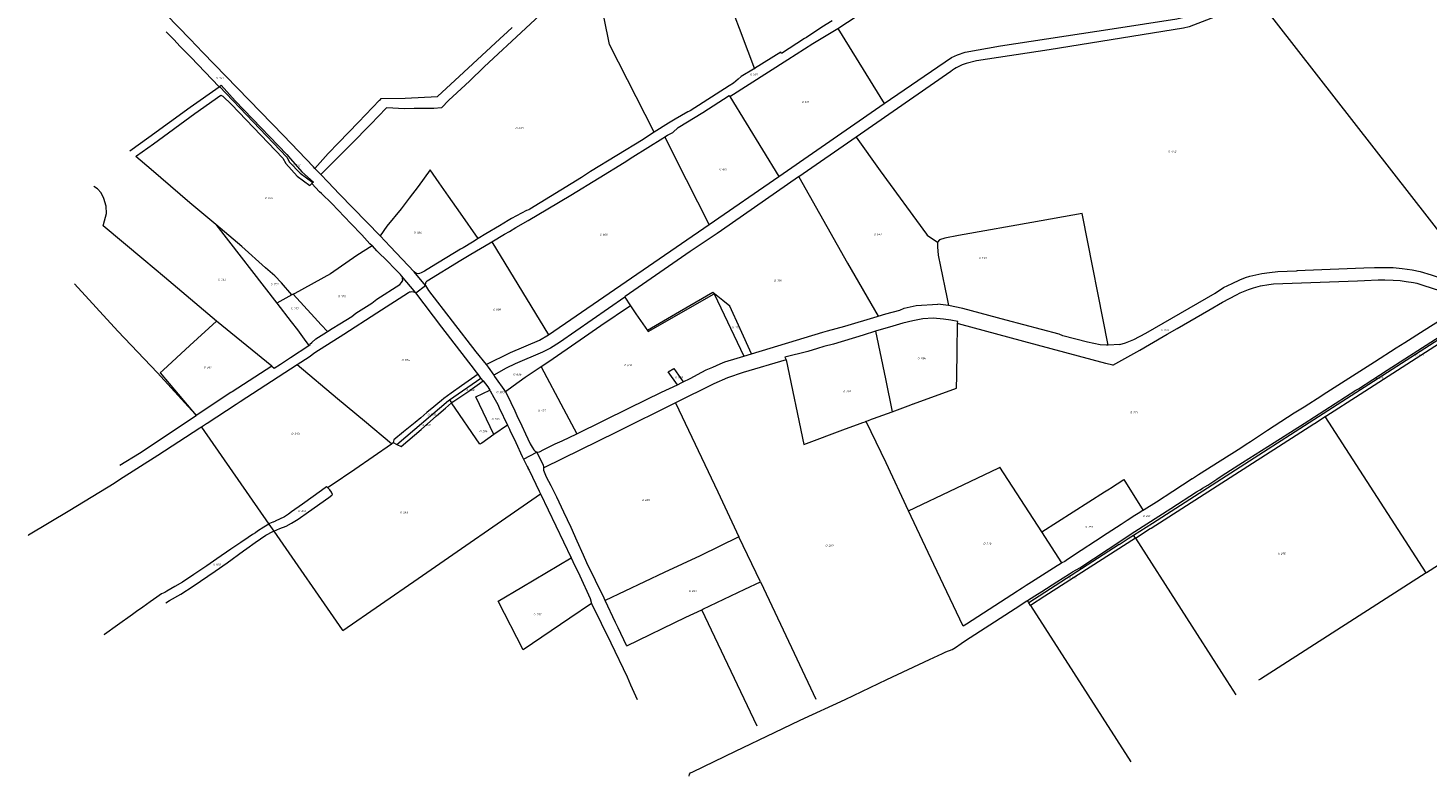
# Model space of a CAD drawing. Header units: metres. Extents: x 199958 to 203813, y 461826 to 464622.
# Tile 1 of 13: x 200112 to 201332, y 461884 to 462536. Entities that reach past the tile are written whole.
import ezdxf
from ezdxf.enums import TextEntityAlignment as Align
from ezdxf.lldxf.tags import DXFTag

# ---------------------------------------------------------------- set-up
doc = ezdxf.new("R2010")
doc.units = ezdxf.units.M
doc.layers.get('0').update_dxf_attribs({"lineweight": 25})
doc.layers.add('B-WE-KG-GRENS_PERCEEL-G', color=150, linetype='KG-PERCEEL', lineweight=18)
doc.layers.add('B-WE-KG-GRENS_PERCEEL-S', color=150, linetype='Continuous', lineweight=25)
doc.styles.add('NLCS-ISO', font='NLCS-ISO.ttf')
doc.styles.get("Standard").update_dxf_attribs({"font": 'NLCS-ISO.ttf'})
tags = doc.linetypes.add('KG-PERCEEL', pattern='A,5.5,-2,["P",Standard,S=1.8,R=0,X=-0.5,Y=-0.9],-2,5.5,-2,[5,NLCS.SHX,S=0.75,R=0,X=0,Y=0],-2', length=19).pattern_tags.tags
tags[6] = DXFTag(74, 10)

# ---------------------------------------------------------------- blocks, each defined once
blk = doc.blocks.new('SKG-PERCEELNUMMER-SO')
at = {"style": 'NLCS-ISO', "oblique": 10, "flags": 1}
for tag, p in [('GEMEENTECODE', (0, 2.6)), ('PERCEELGROOTTE', (0, -2.4))]:
    blk.add_attdef(tag, text='', height=1.8, dxfattribs=at).set_placement(p, align=Align.MIDDLE_CENTER)
at = {"style": 'NLCS-ISO', "oblique": 10}
blk.add_attdef('SECTIE', text='', height=1.8, dxfattribs=at).set_placement((-0.5, 0), align=Align.MIDDLE_RIGHT)
blk.add_attdef('PERCEELNUMMER', text='', height=1.8, dxfattribs=at).set_placement((0.5, 0), align=Align.MIDDLE_LEFT)

msp = doc.modelspace()

# ---------------------------------------------------------------- linework, layer by layer
at = {"layer": 'B-WE-KG-GRENS_PERCEEL-G', "flags": 128}
for points in [[(200361.886, 462413.911), (200360.551, 462415.301), (200334.517, 462442.636), (200264.094, 462515.138), (200252.981, 462526.769), (200168.798, 462613.809), (200157.623, 462625.503), (200146.411, 462636.977), (200141.745, 462640.865), (200141.597, 462641.028)], [(200768.143, 462611.623), (200751.993, 462598.803), (200732.572, 462584.383), (200717.367, 462573.811), (200724.148, 462556.033), (200731.777, 462536.415), (200739.246, 462516.311), (200745.127, 462500.992)], [(200604.458, 462592.781), (200604.011, 462592.431), (200601.577, 462589.267), (200582.104, 462570.281), (200509.571, 462502.616), (200496.671, 462490.202), (200482.066, 462476.572), (200478.659, 462473.408), (200472.33, 462466.836), (200465.515, 462466.349), (200448.477, 462466.105), (200439.958, 462465.862), (200424.624, 462466.836), (200423.893, 462466.592), (200410.506, 462452.718), (200393.225, 462434.95), (200367.056, 462408.525)], [(200657.828, 462445.531), (200618.804, 462522.078), (200604.458, 462592.781)], [(200817.886, 462536.098), (200817.909, 462536.112), (200834.745, 462547.065), (200840.648, 462551.137), (200865.292, 462567.297), (200877.183, 462575.052)], [(201184.765, 462560.986), (201124.333, 462537.493), (201119.286, 462536.222), (201002.025, 462517.386), (200938.719, 462507.9), (200929.76, 462505.62)], [(201184.765, 462560.986), (201383.752, 462305.099)], [(200361.886, 462413.911), (200373.509, 462426.918), (200382.515, 462436.167), (200399.797, 462454.179), (200418.295, 462473.408), (200419.105, 462474.218), (200419.756, 462474.868), (200440.445, 462475.355), (200468.923, 462476.572), (200491.802, 462497.991), (200523.223, 462527.091), (200523.236, 462527.103), (200529.824, 462533.204), (200533.808, 462536.893)], [(200723.73, 462476.695), (200774.275, 462508.917), (200795.975, 462522.911), (200817.886, 462536.098)], [(200813.052, 462542.609), (200803.975, 462537.132), (200790.573, 462528.198), (200788.746, 462527.184), (200768.637, 462514.33), (200768.143, 462515.454), (200745.176, 462501.023), (200745.127, 462500.992)], [(200817.886, 462536.098), (200858.17, 462470.52)], [(200858.17, 462470.52), (200916.864, 462510.702), (200922.074, 462513.203), (200929.034, 462515.39), (200959.645, 462520.818), (201057.216, 462535.896), (201113.527, 462544.432), (201121.931, 462546.565)], [(200232.107, 462533.25), (200232.301, 462533.05), (200239.021, 462526.07), (200244.22, 462520.612), (200250.027, 462514.806), (200253.634, 462511.157), (200278.251, 462485.17)], [(200745.127, 462500.992), (200744.267, 462500.452), (200733.676, 462494.139), (200730.991, 462491.867), (200727.013, 462488.252), (200723.098, 462485.881), (200689.011, 462464.171), (200688.666, 462463.905), (200686.991, 462463.32), (200676.033, 462456.827), (200670.342, 462453.371), (200657.828, 462445.531)], [(200929.76, 462505.62), (200927.984, 462504.981), (200926.236, 462504.271), (200924.517, 462503.492), (200922.831, 462502.644), (200921.18, 462501.73), (200919.567, 462500.75), (200917.994, 462499.707), (200916.465, 462498.601)], [(200916.465, 462498.601), (200833.797, 462441.308)], [(200200.468, 462429.39), (200216.919, 462441.276), (200253.228, 462467.262), (200278.251, 462485.17)], [(200205.705, 462424.494), (200206.329, 462424.942), (200206.432, 462425.016), (200221.077, 462435.521), (200257.211, 462461.75), (200279.838, 462477.851), (200281.711, 462477.137), (200289.081, 462469.782), (200334.051, 462422.863), (200336.586, 462418.361), (200346.49, 462407.227), (200357.452, 462399.029), (200359.248, 462400.761)], [(200278.251, 462485.17), (200278.591, 462485.413)], [(200278.591, 462485.413), (200280.236, 462486.591), (200292.392, 462472.976), (200337.362, 462426.056), (200340.617, 462422.249), (200350.449, 462411.045), (200360.619, 462402.083), (200360.21, 462401.689)], [(200278.591, 462485.413), (200337.294, 462423.792), (200339.694, 462419.486), (200349.127, 462409.693), (200360.21, 462401.689)], [(200667.055, 462441.503), (200669.44, 462442.979), (200673.891, 462445.408), (200678.763, 462449.624), (200700.122, 462462.847), (200723.257, 462477.493), (200723.73, 462476.695)], [(200723.73, 462476.695), (200766.322, 462406.943)], [(200766.322, 462406.943), (200858.17, 462470.52)], [(200657.828, 462445.531), (200653.52, 462442.832), (200648.021, 462439.167), (200602.178, 462411.378), (200594.249, 462406.092), (200549.423, 462378.507), (200548.466, 462377.933), (200546.446, 462377.327), (200533.413, 462370.2), (200530.433, 462368.412), (200522.825, 462363.888), (200510.874, 462357.001), (200504.315, 462352.743)], [(200516.077, 462349.944), (200527.21, 462356.547), (200531.676, 462358.982), (200537.143, 462362.425), (200547.915, 462368.661), (200565.117, 462378.642), (200585.177, 462390.719), (200609.782, 462405.643), (200631.506, 462419.043), (200639.064, 462423.945), (200665.178, 462440.342), (200667.055, 462441.503)], [(200705.582, 462365.163), (200685.822, 462403.895), (200667.055, 462441.503)], [(200833.797, 462441.308), (200783.749, 462406.623)], [(200833.797, 462441.308), (200854.872, 462411.994), (200895.263, 462356.585), (200895.678, 462355.86), (200904.843, 462349.594)], [(200275.442, 462365.007), (200252.727, 462384.074), (200219.114, 462413.112), (200205.705, 462424.494)], [(200367.056, 462408.525), (200361.886, 462413.911)], [(200360.21, 462401.689), (200359.248, 462400.761)], [(200418.671, 462355.106), (200383.365, 462391.45), (200373.023, 462402.31), (200367.056, 462408.525)], [(200504.315, 462352.743), (200488.841, 462374.859), (200478.416, 462389.756), (200470.173, 462401.427), (200462.47, 462412.599), (200451.813, 462398.256), (200444.207, 462388.075), (200436.974, 462378.562), (200424.716, 462363.507), (200418.671, 462355.106)], [(200783.749, 462406.623), (200783.705, 462406.592), (200716.308, 462359.898), (200712.681, 462357.163), (200689.002, 462341.332), (200632.56, 462302.074), (200631.991, 462301.678)], [(200705.582, 462365.163), (200766.322, 462406.943)], [(200783.749, 462406.623), (200826.38, 462331.283), (200853.085, 462284.954)], [(200276.187, 462280.691), (200276.09, 462280.77), (200230.765, 462319.108), (200212.646, 462334.317), (200177.159, 462363.796), (200178.477, 462368.223), (200180.006, 462374.594), (200179.751, 462380.965), (200177.712, 462387.591), (200175.418, 462392.688), (200172.36, 462396.256), (200169.149, 462398.273)], [(200411.771, 462346.507), (200409.825, 462348.157), (200402.857, 462356.028), (200393.176, 462365.839), (200382.031, 462377.63), (200376.609, 462383.311), (200367.694, 462392.096), (200366.009, 462393.652), (200359.248, 462400.761)], [(200341.886, 462303.561), (200332.867, 462314.229), (200327.055, 462320.281), (200318.774, 462327.228), (200298.207, 462345.736), (200279.187, 462361.864), (200275.442, 462365.007)], [(200275.442, 462365.007), (200328.728, 462296.314)], [(200565.686, 462268.804), (200705.582, 462365.163)], [(201053.715, 462259.797), (201031.229, 462373.27), (201030.958, 462374.636), (200987.025, 462366.767), (200928.018, 462356.196), (200922.968, 462355.291), (200911.316, 462353.219), (200906.397, 462351.666), (200904.843, 462349.594)], [(200448.37, 462323.796), (200427.559, 462345.956), (200418.671, 462355.106)], [(200504.315, 462352.743), (200499.319, 462349.5), (200491.201, 462344.629), (200488.972, 462343.413), (200463.627, 462328.003), (200457.522, 462324.34), (200454.523, 462322.742), (200452.978, 462322.162), (200451.926, 462321.987), (200449.842, 462322.628), (200448.37, 462323.796)], [(200411.771, 462346.507), (200398.46, 462337.98), (200375.44, 462321.9), (200344.437, 462304.936), (200343.9, 462304.642)], [(200437.464, 462320.305), (200436.546, 462321.319), (200435.355, 462322.508), (200430.769, 462327.195), (200425.69, 462332.374), (200416.021, 462342.192), (200412.005, 462346.308), (200411.771, 462346.507)], [(200458.193, 462311.789), (200458.245, 462312.985), (200459.018, 462315.111), (200459.914, 462316.008), (200489.079, 462334.034), (200497.775, 462339.089), (200514.658, 462349.102), (200516.077, 462349.944)], [(200516.077, 462349.944), (200565.686, 462268.804)], [(200904.843, 462349.594), (200904.843, 462345.452), (200905.361, 462338.202), (200907.372, 462328.473), (200912.906, 462301.693), (200914.399, 462294.472)], [(200372.833, 462271.601), (200377.025, 462274.222), (200383.487, 462278.478), (200394.075, 462284.89), (200397.662, 462287.581), (200411.556, 462296.445), (200415.792, 462299.784), (200435.947, 462312.673), (200437.503, 462314.325), (200438.407, 462316.042), (200438.36, 462317.836), (200438.271, 462318.779), (200437.773, 462319.818), (200437.464, 462320.305)], [(200449.742, 462305.517), (200437.464, 462320.305)], [(200458.193, 462311.789), (200448.37, 462323.796)], [(201057.75, 462242.182), (201081.183, 462255.37), (201101.6, 462267.288), (201105.189, 462269.36), (201113.839, 462274.355), (201141.309, 462290.216), (201153.173, 462297.217), (201165.367, 462303.559), (201168.562, 462305.399), (201176.039, 462308.41), (201180.205, 462309.765), (201186.513, 462311.512), (201193.582, 462312.771), (201197.76, 462313.159), (201205.839, 462313.591), (201270.99, 462316.022), (201277.224, 462316.227), (201289.017, 462316.616), (201294.99, 462316.809), (201302.234, 462316.519), (201308.277, 462316.032), (201313.598, 462315.355), (201319.731, 462314.284), (201322.612, 462313.803), (201328.079, 462312.046), (201343.348, 462307.25), (201353.608, 462303.924), (201366.264, 462299.87), (201369.057, 462298.894)], [(201063.662, 462260.2), (201068.854, 462261.875), (201076.065, 462264.559), (201086.329, 462270.28), (201147.032, 462305.016), (201154.299, 462310.084), (201161.595, 462313.649), (201168.352, 462316.689), (201173.434, 462318.722), (201177.194, 462319.946), (201187.674, 462322.192), (201194.261, 462323.24), (201201.622, 462323.991), (201209.717, 462324.44), (201217.939, 462324.631), (201218.693, 462324.837), (201225.39, 462325.098), (201276.496, 462327.08), (201285.778, 462327.38), (201295.94, 462327.529), (201302.118, 462327.529), (201310.056, 462326.631), (201318.65, 462325.576), (201325.718, 462324.072), (201335.316, 462321.223), (201378.379, 462307.018), (201383.752, 462305.099)], [(200257.366, 462199.626), (200224.765, 462235.473), (200190.045, 462272.093), (200152.237, 462313.306)], [(200342.944, 462304.129), (200341.886, 462303.561)], [(200343.9, 462304.642), (200342.944, 462304.129)], [(200372.833, 462271.601), (200367.454, 462277.454), (200361.608, 462283.817), (200342.944, 462304.129)], [(200449.742, 462305.517), (200448.165, 462306.047), (200446.435, 462306.173), (200445.322, 462306.075), (200444.286, 462305.913), (200443.392, 462305.466), (200415.98, 462287.778), (200387.134, 462269.194), (200361.885, 462252.937), (200356.729, 462249.265), (200346.442, 462242.581)], [(200449.742, 462305.517), (200458.193, 462311.789)], [(200504.12, 462234.304), (200502.438, 462236.493), (200500.946, 462238.588), (200472.593, 462275.525), (200449.742, 462305.517)], [(200458.193, 462311.789), (200460.866, 462307.477), (200502.188, 462253.925), (200511.117, 462242.801)], [(200651.864, 462272.642), (200651.911, 462272.575), (200652.463, 462271.774), (200709.944, 462304.556), (200735.779, 462250.137)], [(200708.84, 462305.655), (200679.73, 462288.828)], [(200717.513, 462298.58), (200708.84, 462305.655)], [(200341.886, 462303.561), (200328.728, 462296.314)], [(200328.728, 462296.314), (200341.221, 462280.209)], [(200631.991, 462301.678), (200575.223, 462262.169), (200567.262, 462257.072), (200560.413, 462253.633), (200536.423, 462243.515), (200528.596, 462239.727), (200517.81, 462233.631)], [(200637.133, 462293.927), (200611.338, 462276.616), (200593.194, 462264.162), (200565.743, 462245.215), (200559.142, 462240.778)], [(200631.991, 462301.678), (200637.133, 462293.927)], [(200637.133, 462293.927), (200641.739, 462287.083), (200651.864, 462272.642)], [(200723.778, 462293.879), (200717.513, 462298.58)], [(200732.84, 462273.865), (200723.778, 462293.879)], [(200853.085, 462284.954), (200859.812, 462287.046), (200871.959, 462290.421), (200875.839, 462291.938), (200886.131, 462294.47), (200905.196, 462295.481)], [(200914.399, 462294.472), (200905.196, 462295.481)], [(201053.715, 462259.797), (201052.209, 462259.736), (201046.566, 462260.171), (201035.684, 462262.321), (201014.075, 462268.028), (201010.829, 462269.247), (200964.61, 462281.653), (200926.802, 462291.801), (200914.399, 462294.472)], [(200983.145, 462036.861), (200989.571, 462040.975), (200995.777, 462044.949), (201008.839, 462053.312), (201019.788, 462060.322), (201022.363, 462061.971), (201028.835, 462065.567), (201053.463, 462081.746), (201076.833, 462097.026), (201108.293, 462117.34), (201130.764, 462131.722), (201133.158, 462133.241), (201133.827, 462133.666), (201135.994, 462134.966), (201140.501, 462137.566), (201148.216, 462142.854), (201153.07, 462145.975), (201170.84, 462157.243), (201198.404, 462174.752), (201215.913, 462185.934), (201224.407, 462191.387), (201269.655, 462220.433), (201270.797, 462220.983), (201271.996, 462221.56), (201296.786, 462237.943), (201377.052, 462289.344), (201381.907, 462292.725), (201383.12, 462293.331), (201383.987, 462293.678)], [(201369.057, 462298.894), (201369.057, 462298.129), (201368.329, 462297.4), (201329.154, 462272.619), (201312.26, 462261.903), (201304.738, 462257.132), (201285.788, 462244.924), (201241.147, 462216.317), (201239.872, 462215.406), (201224.384, 462205.749), (201215.82, 462200.283), (201192.68, 462185.159), (201177.667, 462175.394), (201173.912, 462172.952), (201169.245, 462170.002), (201151.136, 462158.557), (201132.369, 462146.714), (201127.056, 462143.171), (201126.93, 462143.088), (201126.902, 462143.069), (201109.957, 462132.137), (201095.745, 462122.844), (201085.001, 462116.129), (201084.115, 462115.575)], [(200276.187, 462280.691), (200252.901, 462259.314), (200229.443, 462237.961), (200226.937, 462235.67), (200258.482, 462198.399)], [(200324.373, 462241.422), (200276.187, 462280.691)], [(200341.221, 462280.209), (200346.643, 462273.219)], [(200679.73, 462288.828), (200651.864, 462272.642)], [(200742.636, 462252.211), (200804.811, 462271.019), (200808.86, 462272.199), (200823.876, 462276.249), (200852.22, 462284.685), (200853.085, 462284.954)], [(200922.211, 462278.728), (200922.517, 462280.46), (200916.349, 462281.532), (200910.092, 462282.549), (200901.07, 462283.248), (200892.015, 462282.677), (200883.144, 462280.976), (200874.409, 462278.805), (200865.892, 462276.416), (200850.839, 462271.844)], [(201075.711, 462093.88), (201092.197, 462104.433), (201100.255, 462109.668), (201377.548, 462287.937)], [(201242.862, 462197.507), (201243.157, 462197.696), (201243.283, 462197.777), (201273.335, 462217.05), (201379.136, 462284.904)], [(200346.643, 462273.219), (200352.568, 462265.035)], [(200356.673, 462259.562), (200357.848, 462260.338), (200357.553, 462260.755), (200359.188, 462262.189), (200362.757, 462265.291), (200372.115, 462271.152), (200372.833, 462271.601)], [(200511.117, 462242.801), (200532.543, 462253.411), (200557.621, 462264.112), (200565.686, 462268.804)], [(200742.636, 462252.211), (200732.84, 462273.865)], [(200850.839, 462271.844), (200840.022, 462268.559), (200814.144, 462260.639), (200805.796, 462258.464), (200800.283, 462256.786), (200791.675, 462254.194), (200771.795, 462249.317), (200772.76, 462247.018)], [(200850.839, 462271.844), (200859.368, 462230.298), (200865.241, 462201.688)], [(200921.479, 462222.164), (200921.516, 462233.073), (200921.885, 462254.138), (200922.211, 462278.728)], [(201057.75, 462242.182), (201051.61, 462243.833), (200980.174, 462263.07), (200923.17, 462278.451), (200922.211, 462278.728)], [(200324.373, 462241.422), (200326.485, 462239.701), (200331.774, 462243.099), (200340.475, 462248.866), (200356.673, 462259.562)], [(200352.568, 462265.035), (200356.673, 462259.562)], [(201063.662, 462260.2), (201053.715, 462259.797)], [(200511.117, 462242.801), (200512.996, 462240.46), (200517.81, 462233.631)], [(200772.76, 462247.018), (200735.356, 462235.875), (200721.769, 462231.24), (200709.637, 462226.04), (200676.277, 462209.484)], [(200682.858, 462227.654), (200689.073, 462230.695), (200699.365, 462236.095), (200703.076, 462238.119), (200708.981, 462240.65), (200715.224, 462243.519), (200719.442, 462245.205), (200730.071, 462248.41), (200735.779, 462250.137)], [(200735.779, 462250.137), (200742.636, 462252.211)], [(200772.76, 462247.018), (200788.16, 462173.21)], [(200324.373, 462241.422), (200289.65, 462218.995), (200288.695, 462218.364), (200258.482, 462198.399)], [(200346.442, 462242.581), (200296.678, 462210.246), (200293.097, 462207.888), (200267.874, 462191.396), (200267.362, 462191.067), (200262.968, 462188.247)], [(200381.64, 462213.039), (200346.442, 462242.581)], [(200504.12, 462234.304), (200489.761, 462224.299), (200480.687, 462217.802), (200474.413, 462213.209), (200472.173, 462211.416), (200469.148, 462208.952), (200465.563, 462206.039), (200459.513, 462200.886), (200454.136, 462196.405), (200449.207, 462192.26), (200439.237, 462184.194), (200430.835, 462177.248), (200430.234, 462174.756)], [(200479.254, 462212.151), (200506.593, 462231.086)], [(200506.593, 462231.086), (200504.12, 462234.304)], [(200508.548, 462228.543), (200506.593, 462231.086)], [(200517.81, 462233.631), (200518.612, 462232.493), (200528.066, 462219.101)], [(200559.142, 462240.778), (200545.322, 462231.489), (200534.677, 462223.923), (200528.066, 462219.101)], [(200559.142, 462240.778), (200578.689, 462204.292), (200590.357, 462182.511)], [(200678.084, 462225.145), (200670.063, 462236.482), (200674.793, 462239.361), (200682.858, 462227.654)], [(200481.06, 462209.503), (200481.602, 462209.983), (200482.929, 462210.871), (200496.107, 462219.689), (200508.548, 462228.543)], [(200517.933, 462181.741), (200502.161, 462214.743), (200514.298, 462220.539)], [(200508.548, 462228.543), (200512.545, 462223.344), (200514.298, 462220.539)], [(200514.298, 462220.539), (200514.707, 462219.884), (200517.952, 462214.151), (200521.323, 462207.844), (200522.675, 462205.002)], [(200528.066, 462219.101), (200529.453, 462216.428), (200532.603, 462209.734), (200536.347, 462202.346), (200538.018, 462198.413), (200542.246, 462189.268), (200545.598, 462182.278), (200549.709, 462173.655), (200551.321, 462170.787), (200552.697, 462168.526), (200553.975, 462167.347), (200555.452, 462166.416)], [(200590.357, 462182.511), (200636.097, 462205.051), (200664.104, 462218.717), (200678.084, 462225.145)], [(200678.084, 462225.145), (200678.782, 462225.466), (200681.144, 462226.815), (200682.858, 462227.654)], [(200865.241, 462201.688), (200881.62, 462207.75), (200883.542, 462208.445), (200883.78, 462208.531), (200921.479, 462222.164)], [(200428.596, 462173.626), (200405.039, 462193.4), (200381.64, 462213.039)], [(200433.36, 462173.217), (200478.443, 462211.589), (200479.254, 462212.151)], [(200433.36, 462173.217), (200437.091, 462171.381), (200454.397, 462186.293), (200468.003, 462198.157), (200475.622, 462204.688), (200481.06, 462209.503)], [(200479.254, 462212.151), (200481.06, 462209.503)], [(200517.933, 462181.741), (200507.42, 462174.377), (200505.799, 462173.241), (200481.06, 462209.503)], [(200676.277, 462209.484), (200624.791, 462183.97), (200561.499, 462152.587)], [(200676.277, 462209.484), (200713.332, 462131.868), (200731.597, 462092.388)], [(200191.874, 462154.964), (200208.843, 462165.597), (200258.482, 462198.399)], [(200257.366, 462199.626), (200258.482, 462198.399)], [(200522.675, 462205.002), (200529.81, 462189.996)], [(200842.436, 462193.247), (200842.719, 462193.352), (200844.471, 462194), (200847.272, 462195.037), (200849.027, 462195.687), (200865.241, 462201.688)], [(201077.334, 462091.349), (201090.297, 462099.663), (201091.055, 462100.149), (201232.93, 462191.137), (201233.477, 462191.488), (201242.862, 462197.507)], [(201330.835, 462061.146), (201242.862, 462197.507)], [(200262.968, 462188.247), (200262.932, 462188.224), (200262.543, 462187.972), (200262.36, 462187.854), (200261.517, 462187.308), (200224.776, 462163.53), (200191.559, 462142.16), (200186.785, 462138.953), (200148.113, 462115.466), (200112.166, 462093.958), (200111.697, 462093.647)], [(200262.968, 462188.247), (200321.678, 462103.675)], [(200529.81, 462189.996), (200517.933, 462181.741)], [(200529.81, 462189.996), (200531.427, 462186.597), (200531.851, 462185.705), (200537.077, 462174.708), (200542.649, 462162.691), (200543.786, 462160.296)], [(200555.452, 462166.416), (200557.814, 462166.753), (200561.526, 462168.608), (200571.311, 462173.671), (200577.553, 462176.201), (200590.357, 462182.511)], [(200788.16, 462173.21), (200824.457, 462186.608), (200835.052, 462190.519), (200839.58, 462192.19), (200841.67, 462192.963), (200842.133, 462193.135), (200842.436, 462193.247)], [(200879.572, 462115.181), (200859.885, 462156.953), (200842.436, 462193.247)], [(200372.96, 462135.509), (200376.101, 462137.642), (200396.678, 462151.617), (200428.596, 462173.626)], [(200428.596, 462173.626), (200430.234, 462174.756)], [(200430.234, 462174.756), (200433.36, 462173.217)], [(200543.786, 462160.296), (200555.452, 462166.416)], [(200543.786, 462160.296), (200545.229, 462157.255), (200545.704, 462156.254), (200546.72, 462154.334), (200546.955, 462153.89), (200547.426, 462153), (200547.661, 462152.556), (200548.648, 462150.691), (200557.46, 462132.307), (200558.492, 462130.147)], [(200561.499, 462152.587), (200561.445, 462153.45), (200561.345, 462155.045), (200555.452, 462166.416)], [(200615.006, 462036.939), (200614.091, 462038.918), (200599, 462069.962), (200596.063, 462076.545), (200590.664, 462088.646), (200585.203, 462100.718), (200578.879, 462113.941), (200572.699, 462127.019), (200567.956, 462136.936), (200563.932, 462144.697), (200561.633, 462150.446), (200561.499, 462152.587)], [(200879.572, 462115.181), (200920.996, 462134.992), (200958.129, 462152.766), (200959.212, 462153.308)], [(200995.67, 462097.02), (200959.212, 462153.308)], [(200372.96, 462135.509), (200372.132, 462136.022), (200367.651, 462132.885), (200351.071, 462121.122), (200341.437, 462114.289), (200338.748, 462112.384), (200338.727, 462112.37), (200335.276, 462110.032), (200327.322, 462106.111), (200326.977, 462105.97), (200326.013, 462105.575), (200325.621, 462105.415), (200325.047, 462105.18), (200322.392, 462104.094), (200321.678, 462103.675)], [(200325.95, 462097.522), (200331.401, 462099.76), (200336.734, 462101.828), (200341.415, 462104.332), (200347.292, 462107.815), (200356.327, 462114.237), (200374.068, 462126.754), (200376.628, 462128.801), (200377.334, 462129.366), (200376.245, 462131.543), (200374.939, 462133.503), (200373.851, 462134.809), (200372.96, 462135.509)], [(200995.67, 462097.02), (201050.514, 462131.803), (201054.736, 462134.481), (201055.581, 462135.017), (201067.403, 462142.514), (201084.115, 462115.575)], [(200325.95, 462097.522), (200385.725, 462011.396), (200386.245, 462010.642), (200451.897, 462056.114), (200558.492, 462130.147)], [(200558.492, 462130.147), (200585.23, 462074.185)], [(201330.835, 462061.146), (201331.13, 462061.335), (201424.639, 462121.302)], [(200927.019, 462014.536), (200901.635, 462068.367), (200879.572, 462115.181)], [(201084.115, 462115.575), (201084.044, 462115.531), (201083.836, 462115.401), (201079.681, 462112.804), (201076.795, 462111.001), (201070.053, 462106.81), (201064.952, 462103.348), (201052.744, 462095.331), (201042.54, 462088.589), (201030.15, 462080.572), (201018.124, 462072.737), (201015.755, 462071.097), (201013.339, 462069.768)], [(200321.678, 462103.675), (200317.239, 462101.07), (200311.739, 462097.345), (200309.957, 462096.14), (200307.505, 462094.505), (200303.572, 462091.883), (200297.186, 462087.514), (200288.672, 462081.689), (200276.349, 462073.287), (200267.499, 462067.125), (200256.296, 462059.507), (200246.55, 462052.898), (200239.829, 462049.201), (200232.883, 462045.168), (200230.978, 462043.936), (200228.178, 462042.815), (200224.033, 462040.015), (200218.207, 462035.758), (200211.822, 462031.165), (200206.444, 462027.244), (200202.747, 462024.667), (200189.752, 462015.481), (200178.326, 462007.415), (200177.732, 462006.971)], [(200231.864, 462035.022), (200234.996, 462036.848), (200235.181, 462036.956), (200244.976, 462042.615), (200255.752, 462049.582), (200274.909, 462062.644), (200285.25, 462069.718), (200299.509, 462080.276), (200302.448, 462082.345), (200309.74, 462087.569), (200319.21, 462093.883), (200325.305, 462097.257), (200325.95, 462097.522)], [(200321.678, 462103.675), (200325.95, 462097.522)], [(201013.339, 462069.768), (200995.67, 462097.02)], [(200731.597, 462092.388), (200697.73, 462075.878), (200666.308, 462061.267), (200615.006, 462036.939)], [(200750.313, 462053.312), (200731.597, 462092.388)], [(201063.12, 462085.811), (200984.448, 462034.829)], [(201077.334, 462091.349), (200998.461, 462040.766), (200985.834, 462032.668)], [(201063.12, 462085.811), (201071.101, 462090.929), (201075.711, 462093.88)], [(201077.334, 462091.349), (201075.711, 462093.88)], [(201077.334, 462091.349), (201157.19, 461966.832), (201164.936, 461954.755)], [(200603.103, 462034.285), (200584.206, 462021.496), (200543.432, 461993.851), (200521.666, 462036.349), (200542.269, 462048.736), (200585.23, 462074.185)], [(200585.23, 462074.185), (200586.766, 462070.97), (200592.794, 462058.563), (200601.979, 462038.609), (200603.021, 462034.452), (200603.103, 462034.285)], [(201013.339, 462069.768), (201012.111, 462069.093), (201009.196, 462067.088), (200986.784, 462053.058), (200982.047, 462049.961), (200980.365, 462048.91), (200979.517, 462048.38), (200978.669, 462047.85), (200976.216, 462046.317), (200974.394, 462045.223), (200930.117, 462016.434), (200927.019, 462014.536)], [(201330.835, 462061.146), (201186.317, 461968.467), (201184.701, 461967.431)], [(200699.288, 462028.959), (200700.089, 462029.341), (200736.776, 462046.851), (200750.313, 462053.312)], [(200750.313, 462053.312), (200767.815, 462016.187), (200798.57, 461950.952)], [(200633.769, 461997.529), (200633.637, 461997.814), (200626.451, 462013.192), (200623.864, 462017.791), (200615.006, 462036.939)], [(200688.352, 461883.82), (200688.531, 461885.438), (200689.43, 461886.516), (200691.408, 461887.595), (200728.62, 461905.392), (200762.596, 461921.931), (200785.068, 461932.537), (200824.257, 461950.694), (200860.571, 461968.132), (200897.783, 461985.39), (200909.108, 461990.783), (200912.164, 461992.221), (200917.558, 461994.198), (200920.378, 461996.093), (200925.41, 461999.473), (200929.063, 462001.928), (200950.275, 462015.771), (200972.387, 462029.972), (200982.808, 462036.645), (200983.061, 462036.807), (200983.145, 462036.861)], [(200984.448, 462034.829), (200983.145, 462036.861)], [(200603.103, 462034.285), (200620.04, 462000.031), (200634.14, 461970.293), (200636.958, 461963.247), (200643.004, 461950.611)], [(200633.769, 461997.529), (200685.421, 462022.34), (200699.288, 462028.959)], [(200747.652, 461927.274), (200699.288, 462028.959)], [(200985.834, 462032.668), (200984.448, 462034.829)], [(200985.834, 462032.668), (201073.436, 461896.075)]]:
    msp.add_lwpolyline(points, dxfattribs=at)

# ---------------------------------------------------------------- block references
at = {"layer": 'B-WE-KG-GRENS_PERCEEL-S'}
for p, values in [((200277.705, 462492.745), {'PERCEELNUMMER': '341', 'SECTIE': 'O'}), ((200743.515, 462496.095), {'PERCEELNUMMER': '581', 'SECTIE': 'O'}), ((200788.573, 462472.03), {'PERCEELNUMMER': '611', 'SECTIE': 'O'}), ((200538.898, 462449.149), {'PERCEELNUMMER': '605', 'SECTIE': 'O'}), ((201108.099, 462428.723), {'PERCEELNUMMER': '642', 'SECTIE': 'O'}), ((200344.367, 462416.684), {'PERCEELNUMMER': '872', 'SECTIE': 'O'}), ((200716.676, 462413.257), {'PERCEELNUMMER': '610', 'SECTIE': 'O'}), ((200320.314, 462388.212), {'PERCEELNUMMER': '375', 'SECTIE': 'O'}), ((200450.177, 462357.848), {'PERCEELNUMMER': '606', 'SECTIE': 'O'}), ((200612.253, 462356.166), {'PERCEELNUMMER': '609', 'SECTIE': 'O'}), ((200851.384, 462356.502), {'PERCEELNUMMER': '641', 'SECTIE': 'O'}), ((200943.004, 462335.903), {'PERCEELNUMMER': '649', 'SECTIE': 'O'}), ((200279.44, 462316.983), {'PERCEELNUMMER': '753', 'SECTIE': 'O'}), ((200764.4, 462316.003), {'PERCEELNUMMER': '718', 'SECTIE': 'O'}), ((200325.382, 462312.774), {'PERCEELNUMMER': '752', 'SECTIE': 'O'}), ((200342.839, 462291.512), {'PERCEELNUMMER': '377', 'SECTIE': 'O'}), ((200384.019, 462302.297), {'PERCEELNUMMER': '376', 'SECTIE': 'O'}), ((200519.325, 462290.858), {'PERCEELNUMMER': '608', 'SECTIE': 'O'}), ((200727.89, 462275.409), {'PERCEELNUMMER': '717', 'SECTIE': 'O'}), ((201101.482, 462273.085), {'PERCEELNUMMER': '945', 'SECTIE': 'O'}), ((200439.547, 462246.769), {'PERCEELNUMMER': '384', 'SECTIE': 'O'}), ((200633.564, 462242.32), {'PERCEELNUMMER': '638', 'SECTIE': 'O'}), ((200889.511, 462248.241), {'PERCEELNUMMER': '284', 'SECTIE': 'O'}), ((201323.588, 462250.787), {'PERCEELNUMMER': '875', 'SECTIE': 'O'}), ((200267.081, 462240.461), {'PERCEELNUMMER': '389', 'SECTIE': 'O'}), ((200537.07, 462234.346), {'PERCEELNUMMER': '636', 'SECTIE': 'O'}), ((200677.775, 462231.605), {'PERCEELNUMMER': '639', 'SECTIE': 'O'}), ((201288.708, 462231.483), {'PERCEELNUMMER': '876', 'SECTIE': 'O'}), ((200495.926, 462220.515), {'PERCEELNUMMER': '860', 'SECTIE': 'O'}), ((200522.265, 462218.745), {'PERCEELNUMMER': '583', 'SECTIE': 'O'}), ((200824.581, 462219.383), {'PERCEELNUMMER': '283', 'SECTIE': 'O'}), ((200462.201, 462199.077), {'PERCEELNUMMER': '858', 'SECTIE': 'O'}), ((200518.045, 462195.275), {'PERCEELNUMMER': '205', 'SECTIE': 'O'}), ((200558.414, 462202.502), {'PERCEELNUMMER': '637', 'SECTIE': 'O'}), ((201074.905, 462201.137), {'PERCEELNUMMER': '271', 'SECTIE': 'O'}), ((200343.525, 462182.379), {'PERCEELNUMMER': '393', 'SECTIE': 'O'}), ((200457.607, 462190.151), {'PERCEELNUMMER': '859', 'SECTIE': 'O'}), ((200507.495, 462184.725), {'PERCEELNUMMER': '206', 'SECTIE': 'O'}), ((200649.103, 462124.704), {'PERCEELNUMMER': '268', 'SECTIE': 'O'}), ((200349.565, 462115.11), {'PERCEELNUMMER': '851', 'SECTIE': 'O'}), ((200438.305, 462113.945), {'PERCEELNUMMER': '243', 'SECTIE': 'O'}), ((201085.915, 462110.725), {'PERCEELNUMMER': '251', 'SECTIE': 'O'}), ((201035.782, 462101.072), {'PERCEELNUMMER': '256', 'SECTIE': 'O'}), ((200809.218, 462084.939), {'PERCEELNUMMER': '269', 'SECTIE': 'O'}), ((200946.959, 462086.553), {'PERCEELNUMMER': '270', 'SECTIE': 'O'}), ((201203.52, 462077.67), {'PERCEELNUMMER': '275', 'SECTIE': 'O'}), ((200275.047, 462068.123), {'PERCEELNUMMER': '852', 'SECTIE': 'O'}), ((201021.316, 462056.771), {'PERCEELNUMMER': '874', 'SECTIE': 'O'}), ((200690.098, 462045.276), {'PERCEELNUMMER': '257', 'SECTIE': 'O'}), ((200554.667, 462024.797), {'PERCEELNUMMER': '207', 'SECTIE': 'O'})]:
    msp.add_blockref('SKG-PERCEELNUMMER-SO', p, dxfattribs=at).add_auto_attribs(values)

doc.saveas('drawing.dxf')
